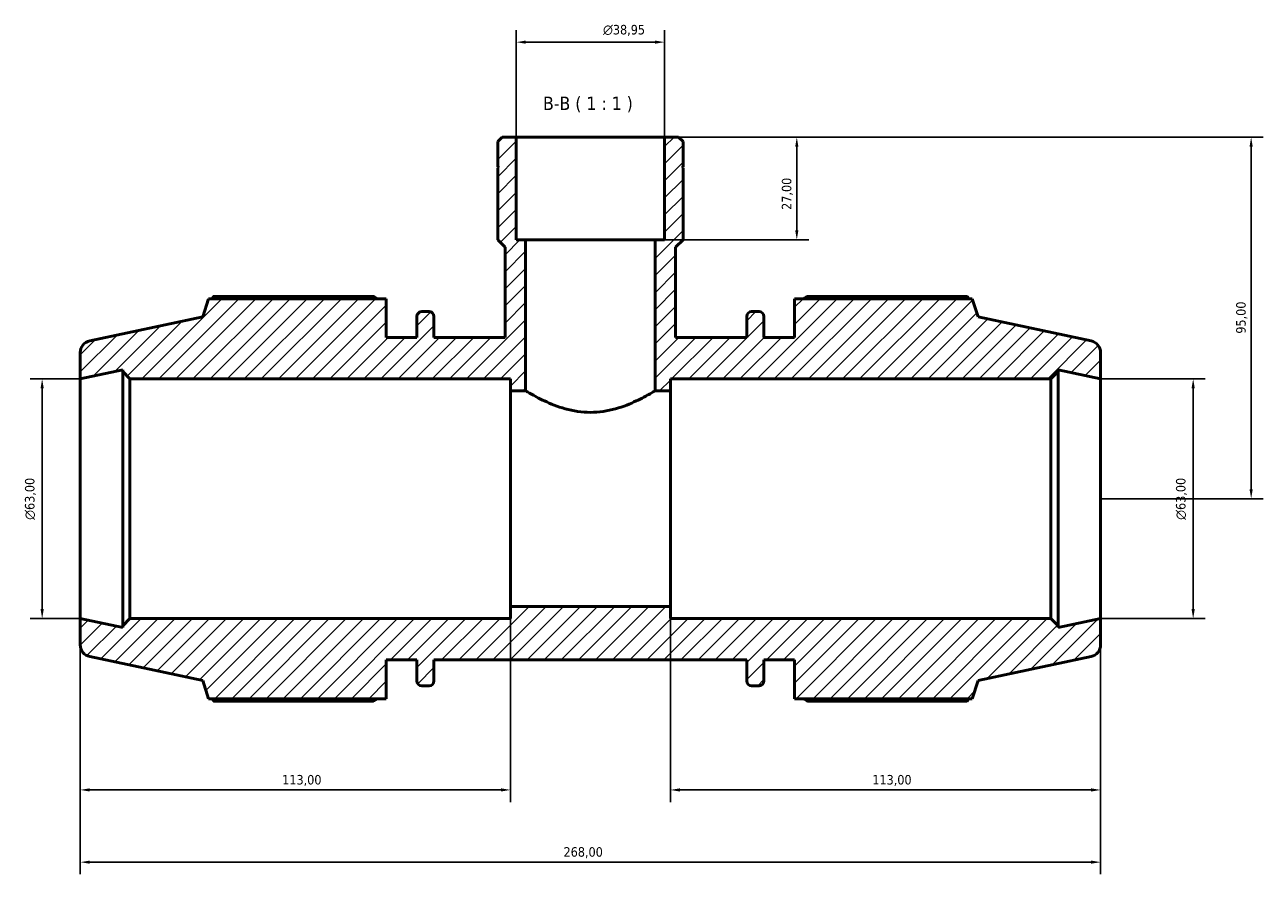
# Model space of a CAD drawing. Header units: millimetres. Extents: x 0 to 931, y 0 to 963.
# Tile 6 of 6: x 291 to 617, y 740 to 963. Entities that reach past the tile are written whole.
import ezdxf

# ---------------------------------------------------------------- set-up
doc = ezdxf.new("R2010")
doc.units = ezdxf.units.MM
for name, color, linetype, lineweight in [('Dimension (ISO)', 7, 'Continuous', 25), ('Hatch (ISO)', 7, 'Continuous', 18), ('Symbol (ISO)', 7, 'Continuous', 25), ('Visible (ISO)', 7, 'Continuous', 50)]:
    doc.layers.add(name, color=color, linetype=linetype, lineweight=lineweight)
doc.styles.add('Label Text (ISO)', font='tahoma.ttf')
doc.styles.add('Note Text (ISO)', font='tahoma.ttf')
doc.dimstyles.new('Default (ISO)', dxfattribs={"dimtxt": 2.5, "dimasz": 2.5, "dimexe": 3.175, "dimexo": 0, "dimgap": 0.762, "dimtad": 1, "dimrnd": 1e-08, "dimzin": 0, "dimtxsty": 'Note Text (ISO)', "dimcen": 0.09, "dimdle": 10, "dimclrd": 256, "dimclre": 256, "dimclrt": 232, "dimazin": 0, "dimtfac": 1.40208, "dimtmove": 0, "dimatfit": 3, "dimfxl": 1, "dimtolj": 1, "dimtzin": 0, "dimlwd": -1, "dimlwe": -1, "dimarcsym": 0})

# ---------------------------------------------------------------- blocks, each defined once
blk = doc.blocks.new('*D7')
at = {"layer": 'Defpoints', "color": 0, "transparency": 16777216}
for p in [(459.51, 958.42), (420.56, 933.46), (459.51, 933.46)]:
    blk.add_point(p, dxfattribs=at)
at = {"layer": 'Dimension (ISO)', "transparency": 16777216}
for p, q in [((420.56, 933.46), (420.56, 961.6)), ((459.51, 933.46), (459.51, 961.6)), ((423.06, 958.42), (457.01, 958.42))]:
    blk.add_line(p, q, dxfattribs=at)
for points in [[(423.06, 958.84), (423.06, 958.01), (420.56, 958.42)], [(457.01, 958.84), (457.01, 958.01), (459.51, 958.42)]]:
    blk.add_solid(points, dxfattribs=at)
at = {"layer": 'Dimension (ISO)', "color": 232, "true_color": 0xca0064, "transparency": 16777216, "insert": (443.35, 962.95), "char_height": 2.5, "attachment_point": 1, "style": 'Note Text (ISO)'}
blk.add_mtext('\\A1;\\fAIGDT|b0|i0;\\H2.5000;\\ln\\fTahoma|b0|i0;\\H2.5000;38,95', dxfattribs=at)
blk = doc.blocks.new('*D8')
at = {"layer": 'Defpoints', "color": 0, "transparency": 16777216}
for p in [(574.03, 869.96), (574.03, 806.96), (598.36, 806.96)]:
    blk.add_point(p, dxfattribs=at)
at = {"layer": 'Dimension (ISO)', "transparency": 16777216}
for p, q in [((574.03, 869.96), (601.54, 869.96)), ((598.36, 867.46), (598.36, 809.46)), ((574.03, 806.96), (601.54, 806.96))]:
    blk.add_line(p, q, dxfattribs=at)
for points in [[(597.94, 867.46), (598.78, 867.46), (598.36, 869.96)], [(597.94, 809.46), (598.78, 809.46), (598.36, 806.96)]]:
    blk.add_solid(points, dxfattribs=at)
at = {"layer": 'Dimension (ISO)', "color": 232, "true_color": 0xca0064, "transparency": 16777216, "insert": (593.84, 832.91), "char_height": 2.5, "attachment_point": 1, "rotation": 90, "style": 'Note Text (ISO)'}
blk.add_mtext('\\A1;\\fAIGDT|b0|i0;\\H2.5000;\\ln\\fTahoma|b0|i0;\\H2.5000;63,00', dxfattribs=at)
blk = doc.blocks.new('*D9')
at = {"layer": 'Defpoints', "color": 0, "transparency": 16777216}
for p in [(461.03, 810.11), (574.03, 806.96), (461.03, 761.94)]:
    blk.add_point(p, dxfattribs=at)
at = {"layer": 'Dimension (ISO)', "transparency": 16777216}
for p, q in [((461.03, 810.11), (461.03, 758.76)), ((574.03, 806.96), (574.03, 758.76)), ((571.53, 761.94), (463.53, 761.94))]:
    blk.add_line(p, q, dxfattribs=at)
for points in [[(463.53, 762.36), (463.53, 761.52), (461.03, 761.94)], [(571.53, 762.36), (571.53, 761.52), (574.03, 761.94)]]:
    blk.add_solid(points, dxfattribs=at)
at = {"layer": 'Dimension (ISO)', "color": 232, "true_color": 0xca0064, "transparency": 16777216, "insert": (514.08, 765.87), "char_height": 2.5, "attachment_point": 1, "style": 'Note Text (ISO)'}
blk.add_mtext('\\A1;113,00', dxfattribs=at)
blk = doc.blocks.new('*D10')
at = {"layer": 'Defpoints', "color": 0, "transparency": 16777216}
for p in [(419.03, 810.11), (306.03, 806.96), (306.03, 761.94)]:
    blk.add_point(p, dxfattribs=at)
at = {"layer": 'Dimension (ISO)', "transparency": 16777216}
for p, q in [((419.03, 810.11), (419.03, 758.76)), ((306.03, 806.96), (306.03, 758.76)), ((416.53, 761.94), (308.53, 761.94))]:
    blk.add_line(p, q, dxfattribs=at)
for points in [[(308.53, 762.36), (308.53, 761.52), (306.03, 761.94)], [(416.53, 762.36), (416.53, 761.52), (419.03, 761.94)]]:
    blk.add_solid(points, dxfattribs=at)
at = {"layer": 'Dimension (ISO)', "color": 232, "true_color": 0xca0064, "transparency": 16777216, "insert": (359.08, 765.87), "char_height": 2.5, "attachment_point": 1, "style": 'Note Text (ISO)'}
blk.add_mtext('\\A1;113,00', dxfattribs=at)
blk = doc.blocks.new('*D11')
at = {"layer": 'Defpoints', "color": 0, "transparency": 16777216}
for p in [(459.51, 933.46), (457.04, 906.46), (494.25, 906.46)]:
    blk.add_point(p, dxfattribs=at)
at = {"layer": 'Dimension (ISO)', "transparency": 16777216}
for p, q in [((459.51, 933.46), (497.42, 933.46)), ((494.25, 930.96), (494.25, 908.96)), ((457.04, 906.46), (497.42, 906.46))]:
    blk.add_line(p, q, dxfattribs=at)
for points in [[(493.83, 930.96), (494.66, 930.96), (494.25, 933.46)], [(493.83, 908.96), (494.66, 908.96), (494.25, 906.46)]]:
    blk.add_solid(points, dxfattribs=at)
at = {"layer": 'Dimension (ISO)', "color": 232, "true_color": 0xca0064, "transparency": 16777216, "insert": (490.31, 914.35), "char_height": 2.5, "attachment_point": 1, "rotation": 90, "style": 'Note Text (ISO)'}
blk.add_mtext('\\A1;27,00', dxfattribs=at)
blk = doc.blocks.new('*D12')
at = {"layer": 'Defpoints', "color": 0, "transparency": 16777216}
for p in [(459.51, 933.46), (574.03, 838.46), (613.59, 838.46)]:
    blk.add_point(p, dxfattribs=at)
at = {"layer": 'Dimension (ISO)', "transparency": 16777216}
for p, q in [((459.51, 933.46), (616.76, 933.46)), ((613.59, 930.96), (613.59, 840.96)), ((574.03, 838.46), (616.76, 838.46))]:
    blk.add_line(p, q, dxfattribs=at)
for points in [[(613.17, 930.96), (614, 930.96), (613.59, 933.46)], [(613.17, 840.96), (614, 840.96), (613.59, 838.46)]]:
    blk.add_solid(points, dxfattribs=at)
at = {"layer": 'Dimension (ISO)', "color": 232, "true_color": 0xca0064, "transparency": 16777216, "insert": (609.65, 881.82), "char_height": 2.5, "attachment_point": 1, "rotation": 90, "style": 'Note Text (ISO)'}
blk.add_mtext('\\A1;95,00', dxfattribs=at)
blk = doc.blocks.new('*D13')
at = {"layer": 'Defpoints', "color": 0, "transparency": 16777216}
for p in [(306.03, 869.96), (296.03, 806.96), (306.03, 806.96)]:
    blk.add_point(p, dxfattribs=at)
at = {"layer": 'Dimension (ISO)', "transparency": 16777216}
for p, q in [((306.03, 869.96), (292.86, 869.96)), ((296.03, 867.46), (296.03, 809.46)), ((306.03, 806.96), (292.86, 806.96))]:
    blk.add_line(p, q, dxfattribs=at)
for points in [[(295.61, 867.46), (296.45, 867.46), (296.03, 869.96)], [(295.61, 809.46), (296.45, 809.46), (296.03, 806.96)]]:
    blk.add_solid(points, dxfattribs=at)
at = {"layer": 'Dimension (ISO)', "color": 232, "true_color": 0xca0064, "transparency": 16777216, "insert": (291.51, 832.91), "char_height": 2.5, "attachment_point": 1, "rotation": 90, "style": 'Note Text (ISO)'}
blk.add_mtext('\\A1;\\fAIGDT|b0|i0;\\H2.5000;\\ln\\fTahoma|b0|i0;\\H2.5000;63,00', dxfattribs=at)
blk = doc.blocks.new('*D15')
at = {"layer": 'Defpoints', "color": 0, "transparency": 16777216}
for p in [(306.03, 806.96), (574.03, 806.96), (306.03, 742.96)]:
    blk.add_point(p, dxfattribs=at)
at = {"layer": 'Dimension (ISO)', "transparency": 16777216}
for p, q in [((306.03, 806.96), (306.03, 739.79)), ((574.03, 806.96), (574.03, 739.79)), ((571.53, 742.96), (308.53, 742.96))]:
    blk.add_line(p, q, dxfattribs=at)
for points in [[(308.53, 743.38), (308.53, 742.55), (306.03, 742.96)], [(571.53, 743.38), (571.53, 742.55), (574.03, 742.96)]]:
    blk.add_solid(points, dxfattribs=at)
at = {"layer": 'Dimension (ISO)', "color": 232, "true_color": 0xca0064, "transparency": 16777216, "insert": (432.98, 746.9), "char_height": 2.5, "attachment_point": 1, "style": 'Note Text (ISO)'}
blk.add_mtext('\\A1;268,00', dxfattribs=at)

msp = doc.modelspace()

# ---------------------------------------------------------------- hatches: boundary and pattern name
at = {"layer": 'Hatch (ISO)'}
h = msp.add_hatch(dxfattribs=at)
h.set_pattern_fill('ANSI31', color=256, scale=25.4, style=0)
h.set_pattern_definition([(45, (0, 0), (-2.245064, 2.245064), [])])
edge = h.paths.add_edge_path()
edge.add_ellipse((570.881, 800.065), major_axis=(0.655, -3.081), ratio=1, start_angle=0, end_angle=78)
edge.add_line((574.031, 800.065), (574.031, 806.964))
edge.add_line((574.031, 806.964), (562.865, 804.591))
edge.add_line((562.865, 804.591), (562.865, 805.074))
edge.add_line((562.865, 805.074), (560.975, 806.964))
edge.add_line((560.975, 806.964), (461.031, 806.964))
edge.add_line((461.031, 806.964), (461.031, 810.114))
edge.add_line((461.031, 810.114), (419.031, 810.114))
edge.add_line((419.031, 810.114), (419.031, 806.964))
edge.add_line((419.031, 806.964), (319.088, 806.964))
edge.add_line((319.088, 806.964), (317.198, 805.074))
edge.add_line((317.198, 805.074), (317.198, 804.591))
edge.add_line((317.198, 804.591), (306.031, 806.964))
edge.add_line((306.031, 806.964), (306.031, 800.065))
edge.add_ellipse((309.181, 800.065), major_axis=(-3.15, 0), ratio=1, start_angle=0, end_angle=78)
edge.add_line((308.526, 796.984), (338.191, 790.678))
edge.add_line((338.191, 790.678), (339.738, 785.919))
edge.add_line((339.738, 785.919), (386.431, 785.919))
edge.add_line((386.431, 785.919), (386.431, 796.089))
edge.add_line((386.431, 796.089), (394.471, 796.089))
edge.add_line((394.471, 796.089), (394.471, 790.569))
edge.add_ellipse((395.731, 790.569), major_axis=(-1.26, 0), ratio=1, start_angle=0, end_angle=90)
edge.add_line((395.731, 789.309), (397.678, 789.309))
edge.add_ellipse((397.678, 790.569), major_axis=(0, -1.26), ratio=1, start_angle=0, end_angle=90)
edge.add_line((398.938, 790.569), (398.938, 796.089))
edge.add_line((398.938, 796.089), (481.125, 796.089))
edge.add_line((481.125, 796.089), (481.125, 790.569))
edge.add_ellipse((482.385, 790.569), major_axis=(-1.26, 0), ratio=1, start_angle=0, end_angle=90)
edge.add_line((482.385, 789.309), (484.331, 789.309))
edge.add_ellipse((484.331, 790.569), major_axis=(0, -1.26), ratio=1, start_angle=0, end_angle=90)
edge.add_line((485.591, 790.569), (485.591, 796.089))
edge.add_line((485.591, 796.089), (493.631, 796.089))
edge.add_line((493.631, 796.089), (493.631, 785.919))
edge.add_line((493.631, 785.919), (540.325, 785.919))
edge.add_line((540.325, 785.919), (541.871, 790.678))
edge.add_line((541.871, 790.678), (571.536, 796.984))
edge = h.paths.add_edge_path()
edge.add_line((464.376, 932.296), (463.208, 933.464))
edge.add_line((463.208, 933.464), (459.507, 933.464))
edge.add_line((459.507, 933.464), (459.507, 906.464))
edge.add_line((459.507, 906.464), (457.041, 906.464))
edge.add_line((457.041, 906.464), (457.041, 866.814))
edge.add_line((457.041, 866.814), (461.031, 866.814))
edge.add_line((461.031, 866.814), (461.031, 869.964))
edge.add_line((461.031, 869.964), (560.975, 869.964))
edge.add_line((560.975, 869.964), (562.865, 871.854))
edge.add_line((562.865, 871.854), (562.865, 872.338))
edge.add_line((562.865, 872.338), (574.031, 869.964))
edge.add_line((574.031, 869.964), (574.031, 876.863))
edge.add_ellipse((570.881, 876.863), major_axis=(3.15, 0), ratio=1, start_angle=0, end_angle=78)
edge.add_line((571.536, 879.945), (541.871, 886.25))
edge.add_line((541.871, 886.25), (540.325, 891.009))
edge.add_line((540.325, 891.009), (493.631, 891.009))
edge.add_line((493.631, 891.009), (493.631, 880.839))
edge.add_line((493.631, 880.839), (485.591, 880.839))
edge.add_line((485.591, 880.839), (485.591, 886.359))
edge.add_ellipse((484.331, 886.359), major_axis=(1.26, 0), ratio=1, start_angle=0, end_angle=90)
edge.add_line((484.331, 887.619), (482.385, 887.619))
edge.add_ellipse((482.385, 886.359), major_axis=(0, 1.26), ratio=1, start_angle=0, end_angle=90)
edge.add_line((481.125, 886.359), (481.125, 880.839))
edge.add_line((481.125, 880.839), (462.429, 880.839))
edge.add_line((462.429, 880.839), (462.429, 904.517))
edge.add_line((462.429, 904.517), (464.376, 906.464))
edge.add_line((464.376, 906.464), (464.376, 925.364))
edge.add_line((464.376, 925.364), (464.076, 925.364))
edge.add_line((464.076, 925.364), (464.376, 925.664))
edge.add_line((464.376, 925.664), (464.376, 932.296))
edge = h.paths.add_edge_path()
edge.add_line((416.855, 933.464), (415.686, 932.296))
edge.add_line((415.686, 932.296), (415.686, 925.664))
edge.add_line((415.686, 925.664), (415.986, 925.364))
edge.add_line((415.986, 925.364), (415.686, 925.364))
edge.add_line((415.686, 925.364), (415.686, 906.464))
edge.add_line((415.686, 906.464), (417.634, 904.517))
edge.add_line((417.634, 904.517), (417.634, 880.839))
edge.add_line((417.634, 880.839), (398.938, 880.839))
edge.add_line((398.938, 880.839), (398.938, 886.359))
edge.add_ellipse((397.678, 886.359), major_axis=(1.26, 0), ratio=1, start_angle=0, end_angle=90)
edge.add_line((397.678, 887.619), (395.731, 887.619))
edge.add_ellipse((395.731, 886.359), major_axis=(0, 1.26), ratio=1, start_angle=0, end_angle=90)
edge.add_line((394.471, 886.359), (394.471, 880.839))
edge.add_line((394.471, 880.839), (386.431, 880.839))
edge.add_line((386.431, 880.839), (386.431, 891.009))
edge.add_line((386.431, 891.009), (339.738, 891.009))
edge.add_line((339.738, 891.009), (338.191, 886.25))
edge.add_line((338.191, 886.25), (308.526, 879.945))
edge.add_ellipse((309.181, 876.863), major_axis=(-0.655, 3.081), ratio=1, start_angle=0, end_angle=78)
edge.add_line((306.031, 876.863), (306.031, 869.964))
edge.add_line((306.031, 869.964), (317.198, 872.338))
edge.add_line((317.198, 872.338), (317.198, 871.854))
edge.add_line((317.198, 871.854), (319.088, 869.964))
edge.add_line((319.088, 869.964), (419.031, 869.964))
edge.add_line((419.031, 869.964), (419.031, 866.814))
edge.add_line((419.031, 866.814), (423.021, 866.814))
edge.add_line((423.021, 866.814), (423.021, 906.464))
edge.add_line((423.021, 906.464), (420.555, 906.464))
edge.add_line((420.555, 906.464), (420.555, 933.464))
edge.add_line((420.555, 933.464), (416.855, 933.464))

# ---------------------------------------------------------------- linework, layer by layer
at = {"layer": 'Visible (ISO)'}
for p, q in [((416.855, 933.464), (415.686, 932.296)), ((415.686, 932.296), (415.686, 925.664)), ((420.555, 933.464), (416.855, 933.464)), ((420.555, 906.464), (420.555, 933.464)), ((459.507, 933.464), (420.555, 933.464)), ((463.208, 933.464), (459.507, 933.464)), ((459.507, 933.464), (459.507, 906.464)), ((464.376, 932.296), (463.208, 933.464)), ((464.376, 925.664), (464.376, 932.296)), ((415.686, 925.664), (415.986, 925.364)), ((415.986, 925.364), (415.686, 925.364)), ((415.686, 925.364), (415.686, 906.464)), ((464.076, 925.364), (464.376, 925.664)), ((464.376, 925.364), (464.076, 925.364)), ((464.376, 906.464), (464.376, 925.364)), ((415.686, 906.464), (417.634, 904.517)), ((417.634, 904.517), (417.634, 880.839)), ((423.021, 906.464), (420.555, 906.464)), ((423.021, 866.814), (423.021, 906.464)), ((457.041, 906.464), (423.021, 906.464)), ((459.507, 906.464), (457.041, 906.464)), ((457.041, 906.464), (457.041, 866.814)), ((462.429, 904.517), (464.376, 906.464)), ((462.429, 880.839), (462.429, 904.517)), ((383.041, 891.627), (341.023, 891.627)), ((539.04, 891.627), (497.021, 891.627)), ((339.738, 891.009), (338.191, 886.25)), ((386.431, 891.009), (339.738, 891.009)), ((386.431, 880.839), (386.431, 891.009)), ((540.325, 891.009), (493.631, 891.009)), ((493.631, 891.009), (493.631, 880.839)), ((541.871, 886.25), (540.325, 891.009)), ((338.191, 886.25), (308.526, 879.945)), ((394.471, 886.359), (394.471, 880.839)), ((397.678, 887.619), (395.731, 887.619)), ((398.938, 880.839), (398.938, 886.359)), ((481.125, 886.359), (481.125, 880.839)), ((484.331, 887.619), (482.385, 887.619)), ((485.591, 880.839), (485.591, 886.359)), ((571.536, 879.945), (541.871, 886.25)), ((394.471, 880.839), (386.431, 880.839)), ((417.634, 880.839), (398.938, 880.839)), ((481.125, 880.839), (462.429, 880.839)), ((493.631, 880.839), (485.591, 880.839)), ((306.031, 876.863), (306.031, 869.964)), ((574.031, 869.964), (574.031, 876.863)), ((306.031, 869.964), (317.198, 872.338)), ((317.198, 872.338), (317.198, 871.854)), ((317.198, 871.854), (319.088, 869.964)), ((317.198, 871.854), (317.198, 805.074)), ((560.975, 869.964), (562.865, 871.854)), ((562.865, 871.854), (562.865, 872.338)), ((562.865, 872.338), (574.031, 869.964)), ((562.865, 805.074), (562.865, 871.854)), ((306.031, 806.964), (306.031, 869.964)), ((319.088, 869.964), (419.031, 869.964)), ((319.088, 806.964), (319.088, 869.964)), ((419.031, 869.964), (419.031, 866.814)), ((461.031, 866.814), (461.031, 869.964)), ((461.031, 869.964), (560.975, 869.964)), ((560.975, 869.964), (560.975, 806.964)), ((574.031, 806.964), (574.031, 869.964)), ((419.031, 866.814), (423.021, 866.814)), ((419.031, 866.814), (419.031, 810.114)), ((457.041, 866.814), (461.031, 866.814)), ((461.031, 810.114), (461.031, 866.814)), ((461.031, 810.114), (419.031, 810.114)), ((419.031, 810.114), (419.031, 806.964)), ((461.031, 806.964), (461.031, 810.114)), ((317.198, 804.591), (306.031, 806.964)), ((306.031, 806.964), (306.031, 800.065)), ((319.088, 806.964), (317.198, 805.074)), ((419.031, 806.964), (319.088, 806.964)), ((560.975, 806.964), (461.031, 806.964)), ((562.865, 805.074), (560.975, 806.964)), ((574.031, 806.964), (562.865, 804.591)), ((574.031, 800.065), (574.031, 806.964)), ((317.198, 805.074), (317.198, 804.591)), ((562.865, 804.591), (562.865, 805.074)), ((308.526, 796.984), (338.191, 790.678)), ((541.871, 790.678), (571.536, 796.984)), ((386.431, 785.919), (386.431, 796.089)), ((386.431, 796.089), (394.471, 796.089)), ((394.471, 796.089), (394.471, 790.569)), ((398.938, 790.569), (398.938, 796.089)), ((398.938, 796.089), (481.125, 796.089)), ((481.125, 796.089), (481.125, 790.569)), ((485.591, 790.569), (485.591, 796.089)), ((485.591, 796.089), (493.631, 796.089)), ((493.631, 796.089), (493.631, 785.919)), ((338.191, 790.678), (339.738, 785.919)), ((540.325, 785.919), (541.871, 790.678)), ((395.731, 789.309), (397.678, 789.309)), ((482.385, 789.309), (484.331, 789.309)), ((339.738, 785.919), (386.431, 785.919)), ((341.023, 785.302), (383.041, 785.302)), ((493.631, 785.919), (540.325, 785.919)), ((497.021, 785.302), (539.04, 785.302))]:
    msp.add_line(p, q, dxfattribs=at)
for centre, radius, start, end in [((395.731, 886.359), 1.26, 90, 180), ((397.678, 886.359), 1.26, 0, 90), ((482.385, 886.359), 1.26, 90, 180), ((484.331, 886.359), 1.26, 0, 90), ((309.181, 876.863), 3.15, 102, 180), ((570.881, 876.863), 3.15, 0, 78), ((309.181, 800.065), 3.15, 180, 258), ((570.881, 800.065), 3.15, 282, 0), ((395.731, 790.569), 1.26, 180, 270), ((397.678, 790.569), 1.26, 270, 0), ((482.385, 790.569), 1.26, 180, 270), ((484.331, 790.569), 1.26, 270, 0)]:
    msp.add_arc(centre, radius, start, end, dxfattribs=at)
for points, weights in [([(341.023, 891.627), (340.86, 891.315), (340.703, 891.009)], [1, 1.00077099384, 1.00139419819]), ([(383.041, 891.627), (383.542, 891.315), (384.026, 891.009)], [1.0146190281, 1.0128390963, 1.0109124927]), ([(496.037, 891.009), (496.521, 891.315), (497.021, 891.627)], [1.0109124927, 1.0128390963, 1.0146190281]), ([(539.36, 891.009), (539.202, 891.315), (539.04, 891.627)], [1.00139419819, 1.00077099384, 1]), ([(340.703, 785.919), (340.86, 785.613), (341.023, 785.302)], [1.00139419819, 1.00077099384, 1]), ([(384.026, 785.919), (383.542, 785.613), (383.041, 785.302)], [1.0109124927, 1.0128390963, 1.0146190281]), ([(497.021, 785.302), (496.521, 785.613), (496.037, 785.919)], [1.0146190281, 1.0128390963, 1.0109124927]), ([(539.04, 785.302), (539.202, 785.613), (539.36, 785.919)], [1, 1.00077099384, 1.00139419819])]:
    msp.add_rational_spline(points, weights, degree=2, dxfattribs=at)
for points, knots in [([(423.021, 866.814), (423.021, 866.814), (423.129, 866.749), (423.574, 866.485), (423.911, 866.287), (424.788, 865.788), (425.33, 865.487), (426.569, 864.834), (427.266, 864.482), (429.487, 863.441), (431.36, 862.663), (434.482, 861.792), (435.575, 861.552), (437.797, 861.228), (438.926, 861.144), (440.031, 861.144)], [7.9322795, 7.9322795, 7.9322795, 7.9322795, 8.2617214, 8.2617214, 8.5911633, 8.5911633, 8.9206053, 8.9206053, 9.2500472, 9.2500472, 9.9132099, 9.9132099, 10.2447913, 10.2447913, 10.5763726, 10.5763726, 10.5763726, 10.5763726]), ([(440.031, 861.144), (441.136, 861.144), (442.265, 861.228), (444.487, 861.552), (445.581, 861.792), (448.703, 862.663), (450.575, 863.441), (452.796, 864.482), (453.493, 864.834), (454.732, 865.487), (455.274, 865.788), (456.152, 866.287), (456.488, 866.485), (456.933, 866.749), (457.041, 866.814), (457.041, 866.814)], [0, 0, 0, 0, 0.3315813, 0.3315813, 0.6631627, 0.6631627, 1.3263254, 1.3263254, 1.6557673, 1.6557673, 1.9852093, 1.9852093, 2.3146512, 2.3146512, 2.6440932, 2.6440932, 2.6440932, 2.6440932])]:
    msp.add_open_spline(points, degree=3, knots=knots, dxfattribs=at)

# ---------------------------------------------------------------- texts
at = {"layer": 'Symbol (ISO)', "insert": (427.592, 939.964), "char_height": 3.5, "attachment_point": 7, "style": 'Label Text (ISO)'}
msp.add_mtext('B-B ( 1 : 1 )', dxfattribs=at)

# ---------------------------------------------------------------- dimensions: what is measured, and where the dimension line sits
at = {"layer": 'Dimension (ISO)'}
for base, p1, p2, angle, picture, middle in [((459.507, 958.424), (420.555, 933.464), (459.507, 933.464), 180, '*D7', (448.883, 958.424)), ((296.031, 806.964), (306.031, 869.964), (306.031, 806.964), 90, '*D13', (296.031, 838.464)), ((598.361, 806.964), (574.031, 869.964), (574.031, 806.964), 90, '*D8', (598.361, 838.464))]:
    dim = msp.add_linear_dim(base=base, p1=p1, p2=p2, angle=angle, text='\\fAIGDT|b0|i0;\\H2.5000;\\ln\\fTahoma|b0|i0;\\H2.5000;<>', dimstyle='Default (ISO)', override={"dimdec": 2, "dimtp": 0, "dimtm": 0, "dimtdec": 2, "dimtofl": 0, "dimatfit": 1}, dxfattribs=at)
    dim.commit()
    dim.dimension.update_dxf_attribs({"geometry": picture, "text_midpoint": middle, "dimtype": 160})
for base, p1, p2, angle, picture, middle in [((494.247, 906.464), (459.507, 933.464), (457.041, 906.464), 270, '*D11', (494.247, 918.464)), ((613.587, 838.464), (459.507, 933.464), (574.031, 838.464), 90, '*D12', (613.587, 885.964)), ((461.031, 761.939), (574.031, 806.964), (461.031, 810.114), 180, '*D9', (519.031, 761.939)), ((306.031, 742.964), (574.031, 806.964), (306.031, 806.964), 180, '*D15', (438.031, 742.964))]:
    dim = msp.add_linear_dim(base=base, p1=p1, p2=p2, angle=angle, dimstyle='Default (ISO)', override={"dimdec": 2, "dimtp": 0, "dimtm": 0, "dimtdec": 2, "dimtofl": 0, "dimatfit": 1}, dxfattribs=at)
    dim.commit()
    dim.dimension.update_dxf_attribs({"geometry": picture, "text_midpoint": middle, "dimtype": 160})
dim = msp.add_linear_dim(base=(306.031, 761.939), p1=(419.031, 810.114), p2=(306.031, 806.964), dimstyle='Default (ISO)', override={"dimdec": 2, "dimtp": 0, "dimtm": 0, "dimtdec": 2, "dimtofl": 0, "dimatfit": 1}, dxfattribs=at)
dim.commit()
dim.dimension.update_dxf_attribs({"geometry": '*D10', "text_midpoint": (364.031, 761.939), "dimtype": 160})

doc.saveas('drawing.dxf')
